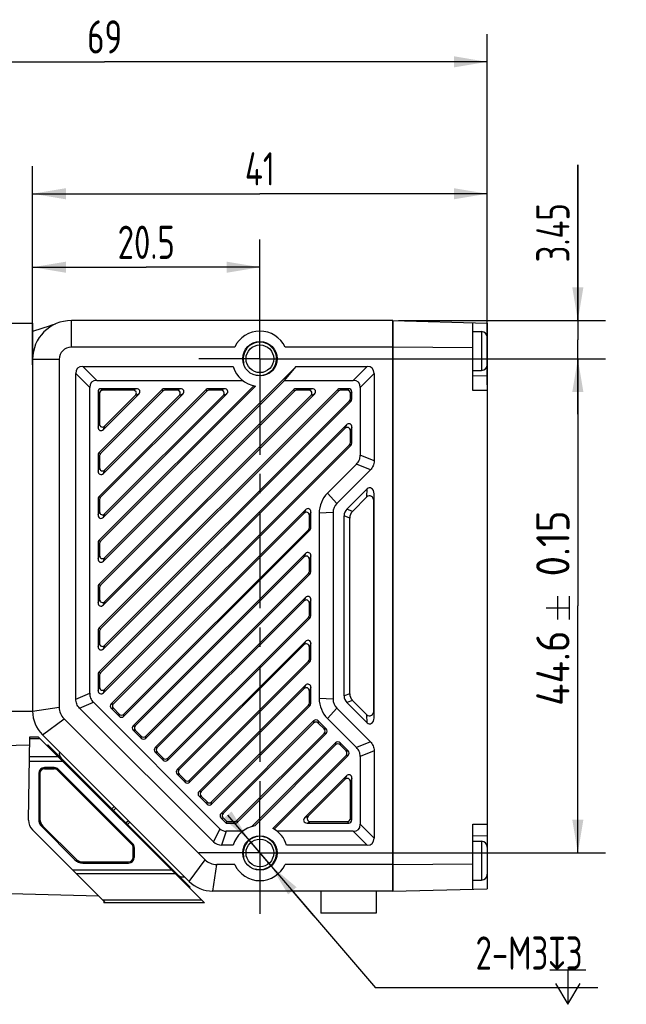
# Model space of a CAD drawing. Header units: millimetres. Extents: x 80 to 332, y 127 to 222.
# Tile 3 of 4: x 192 to 247, y 133 to 222. Entities that reach past the tile are written whole.
import ezdxf
from ezdxf.enums import TextEntityAlignment as Align

# ---------------------------------------------------------------- set-up
doc = ezdxf.new("R2010")
doc.units = ezdxf.units.MM
doc.header["$LTSCALE"] = 23.1
doc.header["$PDMODE"] = 3
doc.header["$PDSIZE"] = 8
doc.linetypes.add('CENTER', pattern=[0.6, 0.375, -0.075, 0.075, -0.075])
doc.layers.get('0').update_dxf_attribs({"linetype": 'CONTINUOUS'})
doc.layers.get('Defpoints').update_dxf_attribs({"linetype": 'CONTINUOUS'})
for name, color, linetype in [('000-ID2000X_DXF_DIMENSION', 7, 'CONTINUOUS'), ('DE-11-107728DXF_CONTINUOUS_LINE', 7, 'CONTINUOUS'), ('DE-13-002784DXF_CONTINUOUS_LINE', 7, 'CONTINUOUS'), ('DE-13-002786DXF_CONTINUOUS_LINE', 7, 'CONTINUOUS'), ('DE-13-002801_DXF_AXIS', 7, 'CONTINUOUS'), ('DE-13-002801DXF_CONTINUOUS_LINE', 7, 'CONTINUOUS'), ('DE-13-002819DXF_CONTINUOUS_LINE', 7, 'CONTINUOUS'), ('DE-19-009143DXF_CONTINUOUS_LINE', 7, 'CONTINUOUS'), ('DE-1A-000171DXF_CONTINUOUS_LINE', 7, 'CONTINUOUS'), ('DE-1A-000184DXF_CONTINUOUS_LINE', 7, 'CONTINUOUS'), ('DIMS', 7, 'CONTINUOUS'), ('SC-PM2X10B_DXF_CONTINUOUS_LINE', 7, 'CONTINUOUS'), ('TBH32-M2-V2_DXF_CONTINUOUS_LINE', 7, 'CONTINUOUS')]:
    doc.layers.add(name, color=color, linetype=linetype)
doc.styles.get("Standard").update_dxf_attribs({"font": 'ISOCP', "width": 0.8})
doc.dimstyles.new('DIMSTYLE_1', dxfattribs={"dimtxt": 3, "dimasz": 3, "dimexe": 2.5, "dimexo": 0.5, "dimgap": 0.75, "dimtad": 1, "dimdsep": 46, "dimtxsty": 'STANDARD', "dimblk": '_FILLED', "dimblk1": '_FILLED', "dimblk2": '_FILLED', "dimcen": 0.09, "dimclrt": 3, "dimazin": 2, "dimtp": 0.3, "dimtm": 0.3, "dimtfac": 1, "dimtofl": 0, "dimtmove": 0, "dimatfit": 3, "dimldrblk": '_FILLED', "dimfxl": 1, "dimtolj": 1, "dimarcsym": 0})
doc.dimstyles.new('DIMSTYLE_2', dxfattribs={"dimtxt": 3, "dimasz": 3, "dimexe": 2.5, "dimexo": 0.5, "dimgap": 0.75, "dimtad": 1, "dimdsep": 46, "dimtxsty": 'STANDARD', "dimblk": '_FILLED', "dimblk1": '_FILLED', "dimblk2": '_FILLED', "dimcen": 0.09, "dimclrt": 3, "dimazin": 2, "dimtp": 0.1, "dimtm": 0.1, "dimtfac": 1, "dimtofl": 0, "dimtmove": 0, "dimatfit": 3, "dimldrblk": '_FILLED', "dimfxl": 1, "dimtolj": 1, "dimarcsym": 0})
doc.dimstyles.new('DIMSTYLE_3', dxfattribs={"dimtxt": 3, "dimasz": 3, "dimexe": 2.5, "dimexo": 0.5, "dimgap": 0.75, "dimtad": 1, "dimdsep": 46, "dimtxsty": 'STANDARD', "dimblk": '_FILLED', "dimblk1": '_FILLED', "dimblk2": '_FILLED', "dimcen": 0.09, "dimclrt": 3, "dimazin": 2, "dimtol": 1, "dimtp": 0.15, "dimtm": 0.15, "dimtfac": 1, "dimtofl": 0, "dimtmove": 0, "dimatfit": 3, "dimldrblk": '_FILLED', "dimfxl": 1, "dimtolj": 1, "dimarcsym": 0})
doc.dimstyles.new('DIMSTYLE_4', dxfattribs={"dimtxt": 3, "dimasz": 3, "dimexe": 2.5, "dimexo": 0.5, "dimtad": 1, "dimdsep": 46, "dimtxsty": 'STANDARD', "dimblk": '_FILLED', "dimblk1": '_FILLED', "dimblk2": '_FILLED', "dimcen": 0.09, "dimclrt": 3, "dimazin": 2, "dimtp": 0.1, "dimtm": 0.1, "dimtfac": 1, "dimtmove": 0, "dimatfit": 2, "dimldrblk": '_FILLED', "dimfxl": 1, "dimtolj": 1, "dimarcsym": 0})
doc.dimstyles.new('DIMSTYLE_5', dxfattribs={"dimtxt": 3, "dimasz": 3, "dimexe": 2.5, "dimexo": 0.5, "dimgap": 0.75, "dimtad": 1, "dimdsep": 46, "dimtxsty": 'STANDARD', "dimblk": '_FILLED', "dimblk1": '_FILLED', "dimblk2": '_FILLED', "dimcen": 0.09, "dimclrt": 3, "dimazin": 2, "dimtp": 0.2, "dimtm": 0.2, "dimtfac": 1, "dimtofl": 0, "dimtmove": 0, "dimatfit": 3, "dimldrblk": '_FILLED', "dimfxl": 1, "dimtolj": 1, "dimarcsym": 0})

# ---------------------------------------------------------------- blocks, each defined once
blk = doc.blocks.new('_FILLED')
at = {"color": 0, "linetype": 'ByBlock'}
blk.add_solid([(0, 0), (-1, 0.167), (-1, -0.167)], dxfattribs=at)
blk = doc.blocks.new('*D3')
at = {"layer": '000-ID2000X_DXF_DIMENSION', "color": 4}
for p, q in [((242.239, 194.778), (242.239, 208.841)), ((242.239, 208.841), (242.239, 193.053)), ((226.061, 194.778), (244.739, 194.778)), ((242.239, 186.328), (242.239, 193.053)), ((217.023, 191.328), (244.739, 191.328)), ((242.239, 191.328), (242.239, 186.328))]:
    blk.add_line(p, q, dxfattribs=at)
at = {"layer": '000-ID2000X_DXF_DIMENSION', "color": 4, "xscale": 3, "yscale": 3, "zscale": 3}
for p, rotation in [((242.239, 194.778), 270), ((242.239, 191.328), 90)]:
    blk.add_blockref('_FILLED', p, dxfattribs=dict(at, rotation=rotation))
at = {"layer": '000-ID2000X_DXF_DIMENSION', "color": 3, "insert": (238.489, 200.028), "char_height": 3, "width": 8.8125, "attachment_point": 1, "rotation": 90, "line_spacing_factor": 0.9}
blk.add_mtext('3.45', dxfattribs=at)
blk = doc.blocks.new('*D4')
at = {"layer": '000-ID2000X_DXF_DIMENSION', "color": 4}
for p, q in [((217.332, 191.328), (244.739, 191.328)), ((242.239, 191.328), (242.239, 169.028)), ((242.239, 146.728), (242.239, 169.028)), ((216.655, 146.728), (244.739, 146.728))]:
    blk.add_line(p, q, dxfattribs=at)
at = {"layer": '000-ID2000X_DXF_DIMENSION', "color": 4, "xscale": 3, "yscale": 3, "zscale": 3}
for p, rotation in [((242.239, 191.328), 90), ((242.239, 146.728), 270)]:
    blk.add_blockref('_FILLED', p, dxfattribs=dict(at, rotation=rotation))
at = {"layer": '000-ID2000X_DXF_DIMENSION', "color": 3}
for s, p in [('0.15', (241.489, 174.66)), ('44.6', (241.489, 163.397))]:
    blk.add_text(s, height=3, rotation=90, dxfattribs=at).set_placement(p, align=Align.CENTER)
blk = doc.blocks.new('*D8')
at = {"layer": '000-ID2000X_DXF_DIMENSION', "color": 4}
for p, q in [((165.061, 193.028), (165.061, 220.629)), ((234.061, 188.978), (234.061, 220.629)), ((165.061, 218.129), (199.561, 218.129)), ((234.061, 218.129), (199.561, 218.129))]:
    blk.add_line(p, q, dxfattribs=at)
at = {"layer": '000-ID2000X_DXF_DIMENSION', "color": 4, "xscale": 3, "yscale": 3, "zscale": 3, "rotation": 180}
blk.add_blockref('_FILLED', (165.061, 218.129), dxfattribs=at)
at = {"layer": '000-ID2000X_DXF_DIMENSION', "color": 4, "xscale": 3, "yscale": 3, "zscale": 3}
blk.add_blockref('_FILLED', (234.061, 218.129), dxfattribs=at)
at = {"layer": '000-ID2000X_DXF_DIMENSION', "color": 3, "insert": (199.561, 221.879), "char_height": 3, "width": 4.40625, "attachment_point": 2, "line_spacing_factor": 0.9}
blk.add_mtext('69', dxfattribs=at)
blk = doc.blocks.new('*D9')
at = {"layer": '000-ID2000X_DXF_DIMENSION', "color": 4}
for p, q in [((193.061, 195.028), (193.061, 208.722)), ((234.061, 188.978), (234.061, 208.722)), ((193.061, 206.222), (213.561, 206.222)), ((234.061, 206.222), (213.561, 206.222))]:
    blk.add_line(p, q, dxfattribs=at)
at = {"layer": '000-ID2000X_DXF_DIMENSION', "color": 4, "xscale": 3, "yscale": 3, "zscale": 3, "rotation": 180}
blk.add_blockref('_FILLED', (193.061, 206.222), dxfattribs=at)
at = {"layer": '000-ID2000X_DXF_DIMENSION', "color": 4, "xscale": 3, "yscale": 3, "zscale": 3}
blk.add_blockref('_FILLED', (234.061, 206.222), dxfattribs=at)
at = {"layer": '000-ID2000X_DXF_DIMENSION', "color": 3, "insert": (213.561, 209.972), "char_height": 3, "width": 4.40625, "attachment_point": 2, "line_spacing_factor": 0.9}
blk.add_mtext('41', dxfattribs=at)
blk = doc.blocks.new('*D11')
at = {"layer": '000-ID2000X_DXF_DIMENSION', "color": 0, "lineweight": -2}
for p, q in [((210.635, 150.147), (223.975, 134.566)), ((214.537, 145.589), (212.586, 147.868)), ((216.488, 143.31), (218.439, 141.031)), ((244.053, 134.566), (223.975, 134.566))]:
    blk.add_line(p, q, dxfattribs=at)
at = {"layer": 'Defpoints', "color": 0}
for p in [(212.586, 147.868), (214.537, 145.589)]:
    blk.add_point(p, dxfattribs=at)
at = {"layer": '000-ID2000X_DXF_DIMENSION', "color": 0, "linetype": 'ByBlock', "lineweight": -2, "xscale": 3, "yscale": 3, "zscale": 3}
for p, rotation in [((212.586, 147.868), 310.5692386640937), ((214.537, 145.589), 130.5692386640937)]:
    blk.add_blockref('_FILLED', p, dxfattribs=dict(at, rotation=rotation))
at = {"layer": '000-ID2000X_DXF_DIMENSION', "color": 3, "insert": (233.015, 139.191), "char_height": 3, "attachment_point": 1, "line_spacing_factor": 0.9}
blk.add_mtext('\\A1;{2-M3{\\fgdt;x}3}', dxfattribs=at)
blk = doc.blocks.new('*D12')
at = {"layer": '000-ID2000X_DXF_DIMENSION', "color": 4}
for p, q in [((193.061, 190.778), (193.061, 202.091)), ((213.561, 196.008), (213.561, 202.091)), ((193.061, 199.591), (203.311, 199.591)), ((213.561, 199.591), (203.311, 199.591))]:
    blk.add_line(p, q, dxfattribs=at)
at = {"layer": '000-ID2000X_DXF_DIMENSION', "color": 4, "xscale": 3, "yscale": 3, "zscale": 3, "rotation": 180}
blk.add_blockref('_FILLED', (193.061, 199.591), dxfattribs=at)
at = {"layer": '000-ID2000X_DXF_DIMENSION', "color": 4, "xscale": 3, "yscale": 3, "zscale": 3}
blk.add_blockref('_FILLED', (213.561, 199.591), dxfattribs=at)
at = {"layer": '000-ID2000X_DXF_DIMENSION', "color": 3, "insert": (203.311, 203.341), "char_height": 3, "width": 8.8125, "attachment_point": 2, "line_spacing_factor": 0.9}
blk.add_mtext('20.5', dxfattribs=at)

msp = doc.modelspace()

# ---------------------------------------------------------------- linework, layer by layer
at = {"layer": '000-ID2000X_DXF_DIMENSION', "color": 3}
for p, q in [((240.439, 167.803), (240.439, 169.903)), ((241.489, 167.803), (241.489, 169.903)), ((239.389, 168.853), (241.489, 168.853)), ((239.714, 136.191), (242.964, 136.191)), ((241.339, 136.191), (241.339, 133.066))]:
    msp.add_line(p, q, dxfattribs=at)
msp.add_lwpolyline([(240.214, 134.941), (241.339, 133.066), (242.464, 134.941)], dxfattribs=at)
at = {"layer": 'DE-11-107728DXF_CONTINUOUS_LINE', "color": 7}
for p, q in [((167.061, 194.528), (193.061, 194.528)), ((193.061, 194.528), (193.061, 159.528)), ((190.861, 159.528), (193.061, 159.528))]:
    msp.add_line(p, q, dxfattribs=at)
at = {"layer": 'DE-13-002784DXF_CONTINUOUS_LINE', "color": 7}
for p, q in [((192.812, 156.454), (190.35, 156.39)), ((192.694, 149.689), (192.825, 157.219)), ((192.825, 157.219), (193.555, 157.219)), ((193.555, 157.219), (208.555, 142.219)), ((193.616, 153.919), (193.616, 149.785)), ((193.625, 153.919), (193.625, 149.785)), ((195.017, 154.428), (194.125, 154.428)), ((195.017, 154.419), (194.125, 154.419)), ((202.079, 147.564), (195.37, 154.273)), ((202.085, 147.571), (195.377, 154.279)), ((199.646, 142.219), (193.045, 148.82)), ((193.912, 149.071), (196.878, 146.105)), ((193.918, 149.078), (196.884, 146.112)), ((202.225, 146.319), (202.225, 147.21)), ((202.234, 147.21), (202.234, 146.319)), ((197.591, 145.819), (201.725, 145.819)), ((197.591, 145.81), (201.725, 145.81)), ((199.044, 142.82), (183.825, 143.219)), ((208.555, 142.219), (199.646, 142.219))]:
    msp.add_line(p, q, dxfattribs=at)
at = {"layer": 'DE-13-002784DXF_CONTINUOUS_LINE', "color": 4}
for p, q in [((192.822, 157.043), (193.731, 157.043)), ((195.804, 154.97), (192.786, 154.97)), ((195.379, 155.395), (192.793, 155.395)), ((193.616, 153.919), (193.625, 153.919)), ((194.125, 154.428), (194.125, 154.419)), ((195.017, 154.428), (195.017, 154.419)), ((195.377, 154.279), (195.37, 154.273)), ((193.616, 149.785), (193.625, 149.785)), ((193.912, 149.071), (193.918, 149.078)), ((202.085, 147.571), (202.079, 147.564)), ((202.234, 147.21), (202.225, 147.21)), ((196.878, 146.105), (196.884, 146.112)), ((197.591, 145.81), (197.591, 145.819)), ((201.725, 145.819), (201.725, 145.81)), ((202.225, 146.319), (202.234, 146.319)), ((196.653, 145.211), (205.563, 145.211)), ((197.002, 144.863), (205.912, 144.863)), ((208.304, 142.47), (199.394, 142.47))]:
    msp.add_line(p, q, dxfattribs=at)
at = {"layer": 'DE-13-002784DXF_CONTINUOUS_LINE', "color": 7}
for centre, radius, start, end in [((194.125, 153.919), 0.509, 90, 180), ((194.125, 153.919), 0.5, 90, 180), ((195.017, 153.919), 0.509, 45, 90), ((195.017, 153.919), 0.5, 45, 90), ((193.894, 149.668), 1.2, 179, 225), ((194.625, 149.785), 1.009, 180, 225), ((194.625, 149.785), 1, 180, 225), ((201.725, 147.21), 0.5, 0, 45), ((201.725, 147.21), 0.509, 0, 45), ((197.591, 146.819), 1.009, 225, 270), ((197.591, 146.819), 1, 225, 270), ((201.725, 146.319), 0.509, 270, 360), ((201.725, 146.319), 0.5, 270, 360)]:
    msp.add_arc(centre, radius, start, end, dxfattribs=at)
at = {"layer": 'DE-13-002786DXF_CONTINUOUS_LINE', "color": 7}
for p, q in [((194.363, 156.411), (194.432, 156.484)), ((194.432, 156.484), (207.266, 143.65)), ((207.195, 143.579), (207.266, 143.65))]:
    msp.add_line(p, q, dxfattribs=at)
at = {"layer": 'DE-13-002786DXF_CONTINUOUS_LINE', "color": 4}
for p, q in [((194.468, 156.307), (194.536, 156.379)), ((195.863, 154.911), (195.933, 154.982)), ((196.006, 154.768), (196.076, 154.84)), ((205.309, 145.465), (205.376, 145.539)), ((205.422, 145.352), (205.489, 145.427)), ((207.059, 143.715), (207.13, 143.785))]:
    msp.add_line(p, q, dxfattribs=at)
at = {"layer": 'DE-13-002801_DXF_AXIS', "color": 1, "linetype": 'CENTER'}
for p, q in [((213.561, 191.328), (213.561, 196.828)), ((213.561, 191.328), (208.061, 191.328)), ((213.561, 191.328), (213.561, 151.575)), ((213.561, 191.328), (219.061, 191.328)), ((213.561, 146.728), (213.561, 151.575)), ((213.561, 146.728), (208.061, 146.728)), ((213.561, 146.728), (213.561, 141.228)), ((213.561, 146.728), (219.061, 146.728))]:
    msp.add_line(p, q, dxfattribs=at)
at = {"layer": 'DE-13-002801DXF_CONTINUOUS_LINE', "color": 4}
for p, q in [((196.561, 192.378), (196.561, 194.778)), ((195.461, 191.278), (193.061, 191.278)), ((198.843, 189.378), (197.593, 190.628)), ((221.98, 189.378), (223.23, 190.628)), ((198.211, 188.747), (196.961, 189.997)), ((222.611, 188.747), (223.861, 189.997)), ((199.251, 188.628), (199.385, 188.494)), ((202.439, 188.628), (202.116, 188.494)), ((204.751, 188.544), (204.807, 188.41)), ((204.956, 188.628), (205.012, 188.494)), ((206.399, 188.628), (206.076, 188.494)), ((208.711, 188.544), (208.766, 188.41)), ((208.916, 188.628), (208.971, 188.494)), ((210.359, 188.628), (210.035, 188.494)), ((216.63, 188.544), (216.686, 188.41)), ((216.835, 188.628), (216.891, 188.494)), ((218.279, 188.628), (217.955, 188.494)), ((220.59, 188.544), (220.646, 188.41)), ((220.795, 188.628), (220.851, 188.494)), ((221.572, 188.628), (221.438, 188.494)), ((198.961, 188.339), (199.095, 188.205)), ((202.644, 188.134), (202.321, 188)), ((206.604, 188.134), (206.281, 188)), ((210.564, 188.134), (210.24, 188)), ((218.483, 188.134), (218.16, 188)), ((221.777, 187.467), (221.643, 187.523)), ((221.861, 188.339), (221.727, 188.205)), ((221.861, 187.672), (221.727, 187.727)), ((198.961, 185.15), (199.095, 185.474)), ((199.456, 184.946), (199.59, 185.269)), ((221.367, 185.36), (221.233, 185.037)), ((221.861, 185.155), (221.727, 184.832)), ((221.777, 183.507), (221.643, 183.563)), ((221.861, 183.712), (221.727, 183.768)), ((198.961, 182.634), (199.095, 182.578)), ((199.046, 182.839), (199.18, 182.783)), ((223.861, 182.105), (222.611, 182.623)), ((198.961, 181.191), (199.095, 181.514)), ((199.456, 180.986), (199.59, 181.309)), ((223.524, 181.291), (222.274, 181.809)), ((223.211, 178.857), (223.225, 179.578)), ((198.961, 178.674), (199.095, 178.619)), ((199.046, 178.879), (199.18, 178.823)), ((220.507, 178.274), (219.659, 179.193)), ((223.847, 178.432), (223.861, 179.153)), ((221.91, 177.555), (221.41, 177.763)), ((198.961, 177.231), (199.095, 177.554)), ((199.456, 177.026), (199.59, 177.349)), ((217.667, 177.7), (217.533, 177.377)), ((218.161, 177.495), (218.027, 177.172)), ((220.161, 177.44), (218.911, 177.389)), ((221.661, 176.956), (221.161, 177.163)), ((218.161, 176.052), (218.027, 176.108)), ((218.077, 175.847), (217.943, 175.903)), ((198.961, 174.714), (199.095, 174.659)), ((199.046, 174.919), (199.18, 174.864)), ((198.961, 173.271), (199.095, 173.595)), ((199.456, 173.066), (199.59, 173.39)), ((217.667, 173.741), (217.533, 173.417)), ((218.161, 173.536), (218.027, 173.212)), ((218.077, 171.888), (217.943, 171.943)), ((218.161, 172.093), (218.027, 172.148)), ((198.961, 170.754), (199.095, 170.699)), ((199.046, 170.959), (199.18, 170.904)), ((217.667, 169.781), (217.533, 169.457)), ((198.961, 169.311), (199.095, 169.635)), ((199.456, 169.106), (199.59, 169.43)), ((218.161, 169.576), (218.027, 169.252)), ((218.077, 167.928), (217.943, 167.983)), ((218.161, 168.133), (218.027, 168.188)), ((198.961, 166.795), (199.095, 166.739)), ((199.046, 167), (199.18, 166.944)), ((198.961, 165.351), (199.095, 165.675)), ((199.456, 165.147), (199.59, 165.47)), ((217.667, 165.821), (217.533, 165.498)), ((218.161, 165.616), (218.027, 165.293)), ((218.077, 163.968), (217.943, 164.024)), ((218.161, 164.173), (218.027, 164.228)), ((198.961, 162.835), (199.095, 162.779)), ((199.046, 163.04), (199.18, 162.984)), ((217.667, 161.861), (217.533, 161.538)), ((196.961, 160.621), (198.211, 161.138)), ((198.961, 161.392), (199.095, 161.715)), ((199.456, 161.187), (199.59, 161.51)), ((218.161, 161.656), (218.027, 161.333)), ((221.661, 161.101), (221.161, 160.894)), ((197.299, 159.807), (198.549, 160.324)), ((200.155, 160.189), (200.344, 160.189)), ((218.077, 160.008), (217.943, 160.064)), ((218.161, 160.213), (218.027, 160.269)), ((220.161, 160.617), (218.911, 160.667)), ((221.91, 160.501), (221.41, 160.294)), ((193.061, 159.521), (195.461, 159.885)), ((200.155, 159.779), (200.344, 159.779)), ((200.877, 159.057), (200.877, 159.247)), ((201.286, 159.057), (201.286, 159.247)), ((220.507, 159.783), (219.659, 158.863)), ((223.225, 158.479), (223.211, 159.2)), ((223.861, 158.903), (223.847, 159.625)), ((193.94, 157.4), (195.895, 158.839)), ((202.135, 158.209), (202.324, 158.209)), ((218.408, 158.643), (218.408, 158.454)), ((218.818, 158.643), (218.818, 158.454)), ((202.135, 157.799), (202.324, 157.799)), ((219.54, 157.922), (219.35, 157.922)), ((219.54, 157.512), (219.35, 157.512)), ((202.856, 157.077), (202.856, 157.267)), ((203.266, 157.077), (203.266, 157.267)), ((220.388, 156.663), (220.388, 156.474)), ((220.798, 156.663), (220.798, 156.474)), ((223.524, 156.766), (222.274, 156.248)), ((204.115, 156.229), (204.304, 156.229)), ((204.115, 155.819), (204.304, 155.819)), ((221.52, 155.942), (221.33, 155.942)), ((221.52, 155.532), (221.33, 155.532)), ((223.861, 155.951), (222.611, 155.434)), ((204.836, 155.097), (204.836, 155.287)), ((205.246, 155.097), (205.246, 155.287)), ((206.095, 154.249), (206.284, 154.249)), ((206.095, 153.839), (206.284, 153.839)), ((206.816, 153.117), (206.816, 153.307)), ((207.226, 153.117), (207.226, 153.307)), ((221.367, 153.682), (221.233, 153.358)), ((221.861, 153.477), (221.727, 153.153)), ((208.075, 152.269), (208.264, 152.269)), ((208.075, 151.859), (208.264, 151.859)), ((208.796, 151.138), (208.796, 151.327)), ((209.206, 151.138), (209.206, 151.327)), ((210.058, 150.292), (210.249, 150.294)), ((210.061, 149.879), (210.252, 149.881)), ((211.336, 149.428), (211.281, 149.562)), ((211.541, 149.513), (211.486, 149.647)), ((217.608, 149.923), (217.931, 150.057)), ((217.813, 149.428), (218.136, 149.562)), ((221.572, 149.428), (221.438, 149.562)), ((221.861, 149.718), (221.727, 149.852)), ((222.611, 149.31), (223.861, 148.06)), ((209.962, 148.911), (209.37, 147.736)), ((210.524, 148.678), (210.111, 147.428)), ((221.98, 148.678), (223.23, 147.428)), ((207.183, 144.157), (208.622, 146.112)), ((209.304, 143.278), (209.668, 145.678))]:
    msp.add_line(p, q, dxfattribs=at)
at = {"layer": 'DE-13-002801DXF_CONTINUOUS_LINE', "color": 7}
for p, q in [((225.561, 194.778), (196.561, 194.778)), ((225.561, 194.778), (225.561, 143.278)), ((211.293, 192.378), (196.561, 192.378)), ((225.561, 192.378), (215.83, 192.378)), ((195.461, 191.278), (195.461, 159.885)), ((197.593, 190.628), (211.161, 190.628)), ((199.59, 173.39), (216.829, 190.628)), ((215.768, 189.378), (216.829, 190.628)), ((216.829, 190.628), (223.23, 190.628)), ((196.961, 160.621), (196.961, 189.997)), ((198.843, 189.378), (211.997, 189.378)), ((199.456, 173.066), (215.768, 189.378)), ((215.768, 189.378), (221.98, 189.378)), ((223.861, 189.997), (223.861, 182.105)), ((198.211, 161.138), (198.211, 188.747)), ((213.016, 188.889), (199.046, 174.919)), ((204.751, 188.544), (199.046, 182.839)), ((208.711, 188.544), (199.046, 178.879)), ((216.63, 188.544), (199.046, 170.959)), ((220.59, 188.544), (199.046, 167)), ((213.175, 188.858), (199.18, 174.864)), ((204.807, 188.41), (199.18, 182.783)), ((208.766, 188.41), (199.18, 178.823)), ((216.686, 188.41), (199.18, 170.904)), ((220.646, 188.41), (199.18, 166.944)), ((202.439, 188.628), (199.251, 188.628)), ((202.116, 188.494), (199.385, 188.494)), ((206.399, 188.628), (204.956, 188.628)), ((206.076, 188.494), (205.012, 188.494)), ((210.359, 188.628), (208.916, 188.628)), ((210.035, 188.494), (208.971, 188.494)), ((218.279, 188.628), (216.835, 188.628)), ((217.955, 188.494), (216.891, 188.494)), ((221.572, 188.628), (220.795, 188.628)), ((221.438, 188.494), (220.851, 188.494)), ((222.611, 188.747), (222.611, 182.623)), ((198.961, 188.339), (198.961, 185.15)), ((199.095, 188.205), (199.095, 185.474)), ((199.456, 184.946), (202.644, 188.134)), ((199.456, 180.986), (206.604, 188.134)), ((199.456, 177.026), (210.564, 188.134)), ((199.456, 169.106), (218.483, 188.134)), ((199.59, 185.269), (202.321, 188)), ((199.59, 181.309), (206.281, 188)), ((199.59, 177.349), (210.24, 188)), ((199.59, 169.43), (218.16, 188)), ((199.59, 165.47), (221.643, 187.523)), ((221.727, 187.727), (221.727, 188.205)), ((221.861, 187.672), (221.861, 188.339)), ((199.456, 165.147), (221.777, 187.467)), ((221.367, 185.36), (199.046, 163.04)), ((221.233, 185.037), (199.18, 162.984)), ((221.861, 183.712), (221.861, 185.155)), ((221.727, 183.768), (221.727, 184.832)), ((199.456, 161.187), (221.777, 183.507)), ((199.59, 161.51), (221.643, 183.563)), ((198.961, 182.634), (198.961, 181.191)), ((199.095, 182.578), (199.095, 181.514)), ((222.274, 181.809), (219.659, 179.193)), ((223.524, 181.291), (220.507, 178.274)), ((221.41, 177.763), (223.225, 179.578)), ((198.961, 178.674), (198.961, 177.231)), ((221.91, 177.555), (223.211, 178.857)), ((223.861, 158.903), (223.861, 179.153)), ((199.095, 178.619), (199.095, 177.554)), ((223.847, 159.625), (223.847, 178.432)), ((217.667, 177.7), (200.155, 160.189)), ((217.533, 177.377), (200.344, 160.189)), ((218.027, 176.108), (218.027, 177.172)), ((218.161, 176.052), (218.161, 177.495)), ((218.911, 177.389), (218.911, 160.667)), ((220.161, 177.44), (220.161, 160.617)), ((221.161, 160.894), (221.161, 177.163)), ((221.661, 161.101), (221.661, 176.956)), ((201.286, 159.247), (217.943, 175.903)), ((201.286, 159.057), (218.077, 175.847)), ((198.961, 174.714), (198.961, 173.271)), ((199.095, 174.659), (199.095, 173.595)), ((217.667, 173.741), (202.135, 158.209)), ((217.533, 173.417), (202.324, 158.209)), ((218.161, 172.093), (218.161, 173.536)), ((218.027, 172.148), (218.027, 173.212)), ((203.266, 157.267), (217.943, 171.943)), ((203.266, 157.077), (218.077, 171.888)), ((198.961, 170.754), (198.961, 169.311)), ((199.095, 170.699), (199.095, 169.635)), ((217.667, 169.781), (204.115, 156.229)), ((217.533, 169.457), (204.304, 156.229)), ((218.027, 168.188), (218.027, 169.252)), ((218.161, 168.133), (218.161, 169.576)), ((205.246, 155.287), (217.943, 167.983)), ((205.246, 155.097), (218.077, 167.928)), ((198.961, 166.795), (198.961, 165.351)), ((199.095, 166.739), (199.095, 165.675)), ((217.667, 165.821), (206.095, 154.249)), ((217.533, 165.498), (206.284, 154.249)), ((218.027, 164.228), (218.027, 165.293)), ((218.161, 164.173), (218.161, 165.616)), ((207.226, 153.307), (217.943, 164.024)), ((207.226, 153.117), (218.077, 163.968)), ((198.961, 162.835), (198.961, 161.392)), ((199.095, 162.779), (199.095, 161.715)), ((217.667, 161.861), (208.075, 152.269)), ((217.533, 161.538), (208.264, 152.269)), ((218.027, 160.269), (218.027, 161.333)), ((218.161, 160.213), (218.161, 161.656)), ((209.962, 148.911), (198.549, 160.324)), ((209.206, 151.327), (217.943, 160.064)), ((209.206, 151.138), (218.077, 160.008)), ((223.225, 158.479), (221.41, 160.294)), ((223.211, 159.2), (221.91, 160.501)), ((209.37, 147.736), (197.299, 159.807)), ((200.155, 159.779), (200.877, 159.057)), ((200.344, 159.779), (200.877, 159.247)), ((220.507, 159.783), (223.524, 156.766)), ((208.622, 146.112), (195.895, 158.839)), ((218.408, 158.643), (210.058, 150.292)), ((218.408, 158.454), (210.249, 150.294)), ((219.54, 157.922), (218.818, 158.643)), ((219.35, 157.922), (218.818, 158.454)), ((219.659, 158.863), (222.274, 156.248)), ((207.183, 144.157), (193.94, 157.4)), ((202.135, 157.799), (202.856, 157.077)), ((202.324, 157.799), (202.856, 157.267)), ((211.486, 149.647), (219.35, 157.512)), ((211.541, 149.513), (219.54, 157.512)), ((220.388, 156.663), (212.85, 149.125)), ((220.388, 156.474), (213.1, 149.185)), ((221.52, 155.942), (220.798, 156.663)), ((221.33, 155.942), (220.798, 156.474)), ((204.115, 155.819), (204.836, 155.097)), ((204.304, 155.819), (204.836, 155.287)), ((214.735, 148.936), (221.33, 155.532)), ((214.855, 148.867), (221.52, 155.532)), ((223.861, 155.951), (223.861, 148.06)), ((222.611, 155.434), (222.611, 149.31)), ((206.095, 153.839), (206.816, 153.117)), ((206.284, 153.839), (206.816, 153.307)), ((221.367, 153.682), (217.608, 149.923)), ((221.233, 153.358), (217.931, 150.057)), ((221.727, 149.852), (221.727, 153.153)), ((221.861, 149.718), (221.861, 153.477)), ((208.075, 151.859), (208.796, 151.138)), ((208.264, 151.859), (208.796, 151.327)), ((210.061, 149.879), (210.527, 149.428)), ((210.252, 149.881), (210.581, 149.562)), ((210.527, 149.428), (210.581, 149.562)), ((210.527, 149.428), (211.336, 149.428)), ((210.581, 149.562), (211.281, 149.562)), ((217.813, 149.428), (221.572, 149.428)), ((218.136, 149.562), (221.438, 149.562)), ((211.997, 148.678), (210.524, 148.678)), ((221.98, 148.678), (215.126, 148.678)), ((211.161, 147.428), (210.111, 147.428)), ((223.23, 147.428), (215.961, 147.428)), ((211.293, 145.678), (209.668, 145.678)), ((225.561, 145.678), (215.83, 145.678)), ((225.561, 143.278), (209.304, 143.278)), ((219.061, 143.278), (219.061, 141.278)), ((224.061, 143.278), (224.061, 141.278)), ((224.061, 141.278), (219.061, 141.278))]:
    msp.add_line(p, q, dxfattribs=at)
msp.add_lwpolyline([(195.09, 194.454), (194.807, 194.36), (194.757, 194.343), (194.706, 194.326), (194.655, 194.309), (193.061, 193.778)], dxfattribs=at)
for centre, radius in [((213.561, 191.328), 1.55), ((213.561, 191.328), 1.25), ((213.561, 146.728), 1.55), ((213.561, 146.728), 1.25)]:
    msp.add_circle(centre, radius, dxfattribs=at)
for centre, radius, start, end in [((196.561, 191.278), 3.5, 90, 180), ((213.561, 191.328), 2.5, 24.83459, 155.16541), ((196.561, 191.278), 1.1, 90, 180), ((213.561, 191.328), 2.5, 196.2602, 261.10957), ((196.061, 159.521), 3, 180, 225), ((213.561, 146.728), 2.5, 100.63451, 163.7398), ((213.561, 146.728), 2.5, 16.2602, 62.01567), ((213.561, 146.728), 2.5, 204.83459, 335.16541), ((209.304, 146.278), 3, 225, 270)]:
    msp.add_arc(centre, radius, start, end, dxfattribs=at)
at = {"layer": 'DE-13-002801DXF_CONTINUOUS_LINE', "color": 4}
for centre in [(213.561, 191.328), (213.561, 146.728)]:
    msp.add_arc(centre, 1.5, 255, 195, dxfattribs=at)
at = {"layer": 'DE-13-002801DXF_CONTINUOUS_LINE', "color": 7}
for centre, major_axis, ratio, start_param, end_param in [((201.539, 186.051), (4.417, -4.417), 0.272166, 2.875864, 3.407322), ((219.284, 186.051), (4.417, 4.417), 0.272166, -0.265729, 0.265729), ((202.789, 184.801), (-4.417, 4.417), 0.272166, -0.265729, 0.265729), ((218.034, 184.801), (4.417, 4.417), 0.272166, -0.265729, 0.265729), ((199.272, 188.318), (0.227, -0.227), 0.935113, 2.389713, 3.893472), ((199.406, 188.184), (-0.227, 0.227), 0.935113, -0.751879, 0.751879), ((202.066, 188.184), (0.338, 0.14), 0.819161, -1.102634, 1.102634), ((202.389, 188.318), (0.338, 0.14), 0.819161, -1.102634, 1.102634), ((204.965, 188.318), (-0.12, 0.289), 0.960422, -0.378626, 0.378626), ((205.02, 188.184), (-0.12, 0.289), 0.960422, -0.378626, 0.378626), ((206.025, 188.184), (0.338, 0.14), 0.819161, -1.102634, 1.102634), ((206.349, 188.318), (0.338, 0.14), 0.819161, -1.102634, 1.102634), ((208.924, 188.318), (-0.12, 0.289), 0.960422, -0.378626, 0.378626), ((208.98, 188.184), (-0.12, 0.289), 0.960422, -0.378626, 0.378626), ((209.985, 188.184), (0.338, 0.14), 0.819161, -1.102634, 1.102634), ((210.309, 188.318), (0.338, 0.14), 0.819161, -1.102634, 1.102634), ((216.844, 188.318), (-0.12, 0.289), 0.960422, -0.378626, 0.378626), ((216.9, 188.184), (-0.12, 0.289), 0.960422, -0.378626, 0.378626), ((217.905, 188.184), (0.338, 0.14), 0.819161, -1.102634, 1.102634), ((218.228, 188.318), (0.338, 0.14), 0.819161, -1.102634, 1.102634), ((220.804, 188.318), (-0.12, 0.289), 0.960422, -0.378626, 0.378626), ((220.859, 188.184), (-0.12, 0.289), 0.960422, -0.378626, 0.378626), ((221.417, 188.184), (0.227, 0.227), 0.935113, -0.751879, 0.751879), ((221.551, 188.318), (0.227, 0.227), 0.935113, -0.751879, 0.751879), ((221.417, 187.736), (0.289, -0.12), 0.960422, -0.378626, 0.378626), ((221.551, 187.681), (0.289, -0.12), 0.960422, -0.378626, 0.378626), ((199.272, 185.201), (0.14, 0.338), 0.819161, -4.244227, -2.038959), ((199.406, 185.524), (-0.14, -0.338), 0.819161, -1.102634, 1.102634), ((221.417, 184.782), (0.14, 0.338), 0.819161, -1.102634, 1.102634), ((221.551, 185.105), (0.14, 0.338), 0.819161, -1.102634, 1.102634), ((221.417, 183.776), (0.289, -0.12), 0.960422, -0.378626, 0.378626), ((221.551, 183.721), (0.289, -0.12), 0.960422, -0.378626, 0.378626), ((199.272, 182.625), (0.289, -0.12), 0.960422, 2.762967, 3.520218), ((199.406, 182.57), (-0.289, 0.12), 0.960422, -0.378626, 0.378626), ((199.406, 181.564), (-0.14, -0.338), 0.819161, -1.102634, 1.102634), ((199.272, 181.241), (0.14, 0.338), 0.819161, -4.244227, -2.038959), ((223.461, 179.147), (0.01, 0.538), 0.742737, -1.544729, 0.657479), ((199.272, 178.665), (0.289, -0.12), 0.960422, 2.762967, 3.520218), ((199.406, 178.61), (-0.289, 0.12), 0.960422, -0.378626, 0.378626), ((221.483, 177.381), (2.378, -0.985), 0.995244, 2.750576, 3.532609), ((223.447, 178.426), (0.01, 0.538), 0.742737, -1.544729, 0.657479), ((217.851, 177.445), (0.14, 0.338), 0.819161, -1.102634, 1.102634), ((221.351, 177.436), (-1.1, 0.456), 0.995244, -0.391016, 0.391016), ((222.341, 177.026), (1.115, -0.462), 0.828274, 2.811094, 3.472091), ((199.272, 177.281), (0.14, 0.338), 0.819161, -4.244227, -2.038959), ((199.406, 177.605), (-0.14, -0.338), 0.819161, -1.102634, 1.102634), ((217.717, 177.122), (0.14, 0.338), 0.819161, -1.102634, 1.102634), ((222.841, 176.819), (-1.115, 0.462), 0.828274, -0.330499, 0.330499), ((217.717, 176.116), (0.289, -0.12), 0.960422, -0.378626, 0.378626), ((217.851, 176.061), (0.289, -0.12), 0.960422, -0.378626, 0.378626), ((199.272, 174.706), (0.289, -0.12), 0.960422, 2.762967, 3.520218), ((199.406, 174.65), (-0.289, 0.12), 0.960422, -0.378626, 0.378626), ((199.406, 173.645), (-0.14, -0.338), 0.819161, -1.102634, 1.102634), ((217.717, 173.162), (0.14, 0.338), 0.819161, -1.102634, 1.102634), ((217.851, 173.485), (0.14, 0.338), 0.819161, -1.102634, 1.102634), ((199.272, 173.321), (0.14, 0.338), 0.819161, -4.244227, -2.038959), ((217.717, 172.157), (0.289, -0.12), 0.960422, -0.378626, 0.378626), ((217.851, 172.101), (0.289, -0.12), 0.960422, -0.378626, 0.378626), ((199.272, 170.746), (0.289, -0.12), 0.960422, 2.762967, 3.520218), ((199.406, 170.69), (-0.289, 0.12), 0.960422, -0.378626, 0.378626), ((217.851, 169.526), (0.14, 0.338), 0.819161, -1.102634, 1.102634), ((199.272, 169.362), (0.14, 0.338), 0.819161, -4.244227, -2.038959), ((199.406, 169.685), (-0.14, -0.338), 0.819161, -1.102634, 1.102634), ((217.717, 169.202), (0.14, 0.338), 0.819161, -1.102634, 1.102634), ((217.717, 168.197), (0.289, -0.12), 0.960422, -0.378626, 0.378626), ((217.851, 168.141), (0.289, -0.12), 0.960422, -0.378626, 0.378626), ((199.272, 166.786), (0.289, -0.12), 0.960422, 2.762967, 3.520218), ((199.406, 166.731), (-0.289, 0.12), 0.960422, -0.378626, 0.378626), ((199.272, 165.402), (0.14, 0.338), 0.819161, -4.244227, -2.038959), ((199.406, 165.725), (-0.14, -0.338), 0.819161, -1.102634, 1.102634), ((217.717, 165.242), (0.14, 0.338), 0.819161, -1.102634, 1.102634), ((217.851, 165.566), (0.14, 0.338), 0.819161, -1.102634, 1.102634), ((217.717, 164.237), (0.289, -0.12), 0.960422, -0.378626, 0.378626), ((217.851, 164.182), (0.289, -0.12), 0.960422, -0.378626, 0.378626), ((199.272, 162.826), (0.289, -0.12), 0.960422, 2.762967, 3.520218), ((199.406, 162.771), (-0.289, 0.12), 0.960422, -0.378626, 0.378626), ((217.851, 161.606), (0.14, 0.338), 0.819161, -1.102634, 1.102634), ((199.272, 161.442), (0.14, 0.338), 0.819161, -4.244227, -2.038959), ((199.406, 161.765), (-0.14, -0.338), 0.819161, -1.102634, 1.102634), ((217.717, 161.283), (0.14, 0.338), 0.819161, -1.102634, 1.102634), ((222.341, 161.031), (1.115, 0.462), 0.828274, 2.811094, 3.472091), ((222.841, 161.238), (-1.115, -0.462), 0.828274, -0.330499, 0.330499), ((200.389, 159.984), (0.321, 0), 0.935113, 2.389713, 3.893472), ((200.579, 159.984), (-0.321, 0), 0.935113, -0.751879, 0.751879), ((217.717, 160.277), (0.289, -0.12), 0.960422, -0.378626, 0.378626), ((217.851, 160.222), (0.289, -0.12), 0.960422, -0.378626, 0.378626), ((221.483, 160.676), (2.378, 0.985), 0.995244, 2.750576, 3.532609), ((221.351, 160.621), (-1.1, -0.456), 0.995244, -0.391016, 0.391016), ((197.099, 159.951), (1.525, 0.632), 0.942731, 2.769309, 3.513876), ((201.081, 159.481), (0, -0.321), 0.935113, -0.751879, 0.751879), ((223.447, 159.631), (-0.01, 0.538), 0.742737, 2.484114, 4.686321), ((201.081, 159.292), (0, 0.321), 0.935113, -3.893472, -2.389713), ((202.369, 158.004), (0.321, 0), 0.935113, 2.389713, 3.893472), ((202.559, 158.004), (-0.321, 0), 0.935113, -0.751879, 0.751879), ((218.613, 158.409), (0, 0.321), 0.935113, -0.751879, 0.751879), ((218.613, 158.219), (0, 0.321), 0.935113, -0.751879, 0.751879), ((223.461, 158.91), (-0.01, 0.538), 0.742737, -3.799071, -1.596864), ((219.116, 157.717), (0.321, 0), 0.935113, -0.751879, 0.751879), ((219.306, 157.717), (0.321, 0), 0.935113, -0.751879, 0.751879), ((203.061, 157.501), (0, -0.321), 0.935113, -0.751879, 0.751879), ((203.061, 157.312), (0, 0.321), 0.935113, -3.893472, -2.389713), ((220.593, 156.429), (0, 0.321), 0.935113, -0.751879, 0.751879), ((220.593, 156.239), (0, 0.321), 0.935113, -0.751879, 0.751879), ((204.349, 156.024), (0.321, 0), 0.935113, 2.389713, 3.893472), ((204.539, 156.024), (-0.321, 0), 0.935113, -0.751879, 0.751879), ((221.096, 155.737), (0.321, 0), 0.935113, -0.751879, 0.751879), ((221.285, 155.737), (0.321, 0), 0.935113, -0.751879, 0.751879), ((205.041, 155.521), (0, -0.321), 0.935113, -0.751879, 0.751879), ((205.041, 155.332), (0, 0.321), 0.935113, -3.893472, -2.389713), ((206.329, 154.044), (0.321, 0), 0.935113, 2.389713, 3.893472), ((206.518, 154.044), (-0.321, 0), 0.935113, -0.751879, 0.751879), ((221.551, 153.427), (0.14, 0.338), 0.819161, -1.102634, 1.102634), ((207.021, 153.541), (0, -0.321), 0.935113, -0.751879, 0.751879), ((207.021, 153.352), (0, 0.321), 0.935113, -3.893472, -2.389713), ((221.417, 153.103), (0.14, 0.338), 0.819161, -1.102634, 1.102634), ((208.309, 152.064), (0.321, 0), 0.935113, 2.389713, 3.893472), ((208.498, 152.064), (-0.321, 0), 0.935113, -0.751879, 0.751879), ((209.001, 151.561), (0, -0.321), 0.935113, -0.751879, 0.751879), ((209.001, 151.372), (0, 0.321), 0.935113, -3.893472, -2.389713), ((210.292, 150.088), (0.321, 0.003), 0.934155, 2.382193, 3.900992), ((210.483, 150.089), (-0.321, -0.003), 0.934155, -0.759399, 0.759399), ((211.272, 149.873), (0.12, -0.289), 0.960422, -0.378626, 0.378626), ((211.328, 149.739), (-0.12, 0.289), 0.960422, -3.520218, -2.762967), ((217.863, 149.739), (0.338, 0.14), 0.819161, 2.038959, 4.244227), ((218.187, 149.873), (-0.338, -0.14), 0.819161, -1.102634, 1.102634), ((221.417, 149.873), (0.227, -0.227), 0.935113, -0.751879, 0.751879), ((221.551, 149.739), (0.227, -0.227), 0.935113, -0.751879, 0.751879), ((218.034, 153.256), (4.417, -4.417), 0.272166, -0.265729, 0.265729), ((210.924, 150.44), (-0.705, -1.702), 0.64261, -0.260146, 0.260146), ((210.639, 149.75), (0.929, 2.244), 0.64261, -3.401739, -2.881447), ((219.284, 152.006), (4.417, -4.417), 0.272166, -0.265729, 0.265729), ((209.734, 147.316), (0.632, 1.525), 0.942731, 2.769309, 3.513876)]:
    msp.add_ellipse(centre, major_axis=major_axis, ratio=ratio, start_param=start_param, end_param=end_param, dxfattribs=at)
for points, knots in [([(222.274, 181.809), (222.327, 181.862), (222.425, 181.978), (222.534, 182.178), (222.598, 182.397), (222.611, 182.548), (222.611, 182.623)], [0, 0, 0, 0, 0.24991, 0.499971, 0.750048, 1, 1, 1, 1]), ([(223.861, 182.105), (223.861, 182.03), (223.848, 181.879), (223.784, 181.66), (223.675, 181.46), (223.577, 181.344), (223.524, 181.291)], [0, 0, 0, 0, 0.249914, 0.499976, 0.750052, 1, 1, 1, 1]), ([(198.211, 161.138), (198.211, 161.063), (198.224, 160.912), (198.289, 160.694), (198.398, 160.494), (198.495, 160.378), (198.549, 160.324)], [0, 0, 0, 0, 0.24991, 0.499971, 0.750048, 1, 1, 1, 1]), ([(197.299, 159.807), (197.245, 159.86), (197.148, 159.976), (197.039, 160.176), (196.974, 160.394), (196.961, 160.545), (196.961, 160.621)], [0, 0, 0, 0, 0.249914, 0.499976, 0.750052, 1, 1, 1, 1]), ([(223.524, 156.766), (223.577, 156.712), (223.675, 156.596), (223.784, 156.396), (223.848, 156.178), (223.861, 156.027), (223.861, 155.951)], [0, 0, 0, 0, 0.249914, 0.499976, 0.750052, 1, 1, 1, 1]), ([(222.611, 155.434), (222.611, 155.509), (222.598, 155.66), (222.534, 155.879), (222.425, 156.079), (222.327, 156.195), (222.274, 156.248)], [0, 0, 0, 0, 0.24991, 0.499971, 0.750048, 1, 1, 1, 1])]:
    msp.add_open_spline(points, degree=3, knots=knots, dxfattribs=at)
at = {"layer": 'DE-13-002819DXF_CONTINUOUS_LINE', "color": 7}
for p, q in [((225.561, 143.278), (225.561, 194.778)), ((225.561, 194.778), (234.061, 194.556)), ((232.761, 188.478), (232.761, 194.59)), ((234.061, 194.556), (234.061, 193.278)), ((232.761, 192.324), (225.561, 192.378)), ((234.061, 190.779), (234.061, 147.278)), ((234.061, 189.756), (232.761, 189.79)), ((232.761, 143.467), (232.761, 149.328)), ((232.761, 148.267), (234.061, 148.301)), ((225.561, 145.678), (232.761, 145.732)), ((234.061, 144.779), (234.061, 143.501)), ((225.561, 143.278), (234.061, 143.501))]:
    msp.add_line(p, q, dxfattribs=at)
at = {"layer": 'DE-13-002819DXF_CONTINUOUS_LINE', "color": 4}
for p, q in [((233.994, 193.528), (234.061, 193.528)), ((234.061, 188.478), (232.761, 188.478)), ((232.761, 149.328), (234.061, 149.328)), ((233.994, 144.528), (234.061, 144.528))]:
    msp.add_line(p, q, dxfattribs=at)
at = {"layer": 'DE-19-009143DXF_CONTINUOUS_LINE', "color": 7}
for centre, start, end in [((196.071, 155.693), 165, 225), ((206.607, 145.157), 225, 285)]:
    msp.add_arc(centre, 0.6, start, end, dxfattribs=at)
at = {"layer": 'DE-1A-000171DXF_CONTINUOUS_LINE', "color": 7}
for p, q in [((193.725, 153.919), (193.725, 149.785)), ((194.125, 154.319), (195.017, 154.319)), ((202.008, 147.493), (195.3, 154.202)), ((193.989, 149.149), (196.955, 146.183)), ((202.125, 146.319), (202.125, 147.21)), ((197.591, 145.919), (201.725, 145.919))]:
    msp.add_line(p, q, dxfattribs=at)
for centre, radius, start, end in [((194.125, 153.919), 0.4, 90, 180), ((195.017, 153.919), 0.4, 45, 90), ((194.625, 149.785), 0.9, 180, 225), ((201.725, 147.21), 0.4, 0, 45), ((197.591, 146.819), 0.9, 225, 270), ((201.725, 146.319), 0.4, 270, 360)]:
    msp.add_arc(centre, radius, start, end, dxfattribs=at)
at = {"layer": 'DE-1A-000184DXF_CONTINUOUS_LINE', "color": 7}
for p in [(199.472, 142.392), (199.646, 142.219)]:
    msp.add_line(p, (199.472, 142.219), dxfattribs=at)
at = {"layer": 'DIMS', "color": 4}
msp.add_arc((213.561, 146.728), 1.5, 90, 149.00419, dxfattribs=at)
at = {"layer": 'SC-PM2X10B_DXF_CONTINUOUS_LINE', "color": 7}
for p, q in [((232.761, 193.778), (233.561, 193.778)), ((234.06, 193.278), (234.061, 193.278)), ((234.061, 193.242), (234.061, 192.328)), ((234.06, 192.328), (234.061, 192.328)), ((234.061, 191.728), (234.06, 191.728)), ((234.061, 191.728), (234.061, 190.815)), ((232.761, 190.278), (233.561, 190.278)), ((234.061, 190.778), (234.06, 190.779)), ((232.761, 147.778), (233.561, 147.778)), ((234.06, 147.278), (234.061, 147.278)), ((234.061, 147.242), (234.061, 146.328)), ((234.06, 146.328), (234.061, 146.328)), ((234.061, 145.728), (234.06, 145.728)), ((234.061, 145.728), (234.061, 144.815)), ((232.761, 144.278), (233.561, 144.278)), ((234.061, 144.778), (234.06, 144.779))]:
    msp.add_line(p, q, dxfattribs=at)
at = {"layer": 'SC-PM2X10B_DXF_CONTINUOUS_LINE', "color": 4}
for p, q in [((233.561, 193.778), (233.561, 190.278)), ((233.561, 147.778), (233.561, 144.278))]:
    msp.add_line(p, q, dxfattribs=at)
at = {"layer": 'SC-PM2X10B_DXF_CONTINUOUS_LINE', "color": 7}
for centre, radius, start, end in [((233.561, 193.278), 0.5, 0, 90), ((233.532, 193.242), 0.529, 359.99885, 3.93269), ((233.561, 190.778), 0.5, 270, 360), ((233.532, 190.815), 0.529, 356.06731, 0.00115), ((233.561, 147.278), 0.5, 0, 90), ((233.532, 147.242), 0.529, 359.99885, 3.93269), ((233.561, 144.778), 0.5, 270, 360), ((233.532, 144.815), 0.529, 356.06731, 0.00115)]:
    msp.add_arc(centre, radius, start, end, dxfattribs=at)
for points in [[(234.06, 192.328), (234.062, 192.228), (234.061, 192.028), (234.062, 191.828), (234.06, 191.728)], [(234.06, 146.328), (234.062, 146.228), (234.061, 146.028), (234.062, 145.828), (234.06, 145.728)]]:
    msp.add_open_spline(points, degree=3, dxfattribs=at)
at = {"layer": 'TBH32-M2-V2_DXF_CONTINUOUS_LINE', "color": 7}
for p, q in [((200.423, 150.916), (200.211, 150.704)), ((201.838, 149.502), (201.625, 149.29))]:
    msp.add_line(p, q, dxfattribs=at)
at = {"layer": 'TBH32-M2-V2_DXF_CONTINUOUS_LINE', "color": 4}
for p, q in [((200.353, 150.563), (200.565, 150.775)), ((201.484, 149.432), (201.696, 149.644))]:
    msp.add_line(p, q, dxfattribs=at)

# ---------------------------------------------------------------- dimensions: what is measured, and where the dimension line sits
at = {"layer": '000-ID2000X_DXF_DIMENSION', "color": 4}
dim = msp.add_linear_dim(base=(234.061, 218.129), p1=(165.061, 192.528), p2=(234.061, 188.478), dimstyle='DIMSTYLE_1', dxfattribs=at)
dim.commit()
dim.dimension.update_dxf_attribs({"geometry": '*D8', "text_midpoint": (199.517, 218.129), "dimtype": 160})
for base, p1, p2, angle, dimstyle, picture, middle in [((193.061, 206.222), (234.061, 188.478), (193.061, 194.528), 180, 'DIMSTYLE_1', '*D9', (213.383, 206.222)), ((242.239, 194.778), (216.523, 191.328), (225.561, 194.778), 90, 'DIMSTYLE_2', '*D3', (242.239, 204.391)), ((193.061, 199.591), (213.561, 195.508), (193.061, 190.278), 180, 'DIMSTYLE_5', '*D12', (203.25, 199.591)), ((242.239, 146.728), (216.832, 191.328), (216.155, 146.728), 270, 'DIMSTYLE_3', '*D4', (242.239, 169.028))]:
    dim = msp.add_linear_dim(base=base, p1=p1, p2=p2, angle=angle, dimstyle=dimstyle, dxfattribs=at)
    dim.commit()
    dim.dimension.update_dxf_attribs({"geometry": picture, "text_midpoint": middle, "dimtype": 160})
dim = msp.add_diameter_dim_2p(p1=(214.537, 145.589), p2=(212.586, 147.868), text='{2-M<>{\\fgdt;x}3}', dimstyle='DIMSTYLE_4', override={"dimtih": 1, "dimtoh": 1, "dimpost": '<>'}, dxfattribs=at)
dim.commit()
dim.dimension.update_dxf_attribs({"geometry": '*D11', "text_midpoint": (238.534, 134.566), "dimtype": 163})

doc.saveas('drawing.dxf')
